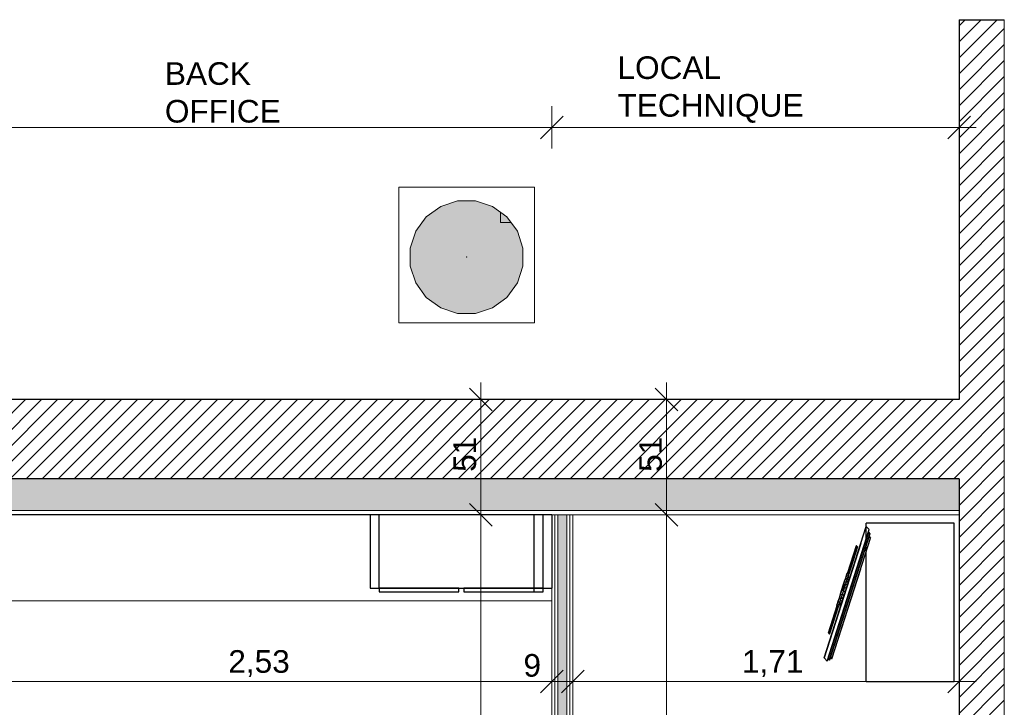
# Model space of a CAD drawing. Header units: millimetres. Extents: x -13189488 to -13176600, y -33161 to -25515.
# Tile 28 of 28: x -13181264 to -13176911, y -28556 to -25515. Entities that reach past the tile are written whole.
import ezdxf

# ---------------------------------------------------------------- set-up
doc = ezdxf.new("R2010")
doc.units = ezdxf.units.MM
doc.header["$MEASUREMENT"] = 0
doc.linetypes.add('Axe', pattern=[10.936111, 5.291667, -2.116667, 1.411111, -2.116667])
for name, color, linetype in [('0._RDC (82)_1_0', 7, 'Continuous'), ('0._RDC (82)_1_AAG constr dalles', 7, 'Continuous'), ('0._RDC (82)_1_AAG PRO électricité courants faibles', 7, 'Continuous'), ('0._RDC (82)_1_BQN 2 COTATIONS PC', 7, 'Continuous')]:
    doc.layers.add(name, color=color, linetype=linetype)
doc.styles.add('STYLE_GENERE_1', font='txt')
pattern_1 = [(45, (-12771109.29, 503849.215), (-35.355339, 35.355339), [])]
pattern_2 = [(90, (-12771109.288, 503849.215), (-34.6410162, 0), [20, -40]), (90, (-12771126.61, 503879.215), (-34.6410162, 0), [20, -40]), (150, (-12771109.288, 503869.215), (17.320508, 30), [20, -40]), (150, (-12771143.93, 503869.215), (17.320508, 30), [20, -40]), (210, (-12771109.288, 503849.215), (-17.320508, 30), [20, -40]), (210, (-12771143.93, 503849.215), (-17.320508, 30), [20, -40])]

msp = doc.modelspace()

# ---------------------------------------------------------------- hatches: boundary and pattern name
at = {"layer": '0._RDC (82)_1_0', "linetype": 'Continuous', "lineweight": 0, "true_color": 0x191919}
h = msp.add_hatch(dxfattribs=at)
h.set_pattern_fill('Brique_1_0001', color=250, style=0, pattern_type=2)
h.set_pattern_definition(pattern_1)
h.paths.add_polyline_path([(-13176910.6, -31704.9), (-13176910.6, -25515.1), (-13177110.6, -25515.1), (-13177110.6, -31704.9)])
at = {"layer": '0._RDC (82)_1_0', "linetype": 'Continuous', "lineweight": 0, "true_color": 0xff1550}
msp.add_hatch(color=240, dxfattribs=at).paths.add_polyline_path([(-13179248.6, -26316.1), (-13179327.4, -26316.1), (-13179402.4, -26340.5), (-13179466.2, -26386.9), (-13179512.6, -26450.7), (-13179537, -26525.7), (-13179537, -26604.5), (-13179512.6, -26679.5), (-13179466.2, -26743.3), (-13179402.4, -26789.7), (-13179327.4, -26814.1), (-13179248.6, -26814.1), (-13179173.6, -26789.7), (-13179109.7, -26743.3), (-13179063.4, -26679.5), (-13179039, -26604.5), (-13179039, -26525.7), (-13179063.4, -26450.7), (-13179109.7, -26386.9), (-13179173.6, -26340.5)])
at = {"layer": '0._RDC (82)_1_0', "linetype": 'Continuous', "lineweight": 20, "true_color": 0x4ef545}
h = msp.add_hatch(dxfattribs=at)
h.set_pattern_fill('MOTIF_0001', color=93, style=0, pattern_type=2)
h.set_pattern_definition([(360, (-13268388.4, 80837.16), (749.9998, 749.9998), [750, -750]), (90, (-13268388.4, 80837.16), (-749.9998, 749.9998), [750, -750])])
h.paths.add_polyline_path([(-13179248.6, -26316.1), (-13179327.4, -26316.1), (-13179402.4, -26340.5), (-13179466.2, -26386.9), (-13179512.6, -26450.7), (-13179537, -26525.7), (-13179537, -26604.5), (-13179512.6, -26679.5), (-13179466.2, -26743.3), (-13179402.4, -26789.7), (-13179327.4, -26814.1), (-13179248.6, -26814.1), (-13179173.6, -26789.7), (-13179109.7, -26743.3), (-13179063.4, -26679.5), (-13179039, -26604.5), (-13179039, -26525.7), (-13179063.4, -26450.7), (-13179109.7, -26386.9), (-13179173.6, -26340.5)])
at = {"layer": '0._RDC (82)_1_0', "linetype": 'Continuous', "lineweight": 0, "true_color": 0x191919}
h = msp.add_hatch(dxfattribs=at)
h.set_pattern_fill('Brique_1_0001', color=250, style=0, pattern_type=2)
h.set_pattern_definition(pattern_1)
h.paths.add_polyline_path([(-13186003, -27194.9), (-13186003, -27544.9), (-13177110.6, -27544.9), (-13177110.6, -27194.9)])
h = msp.add_hatch(dxfattribs=at)
h.set_pattern_fill('Isolant_styromousse_0001', color=250, style=0, pattern_type=2)
h.set_pattern_definition(pattern_2)
h.paths.add_polyline_path([(-13186003, -27544.9), (-13186003, -27684.9), (-13177110.6, -27684.9), (-13177110.6, -27544.9)])
h = msp.add_hatch(dxfattribs=at)
h.set_pattern_fill('Isolant_styromousse_0001', color=250, style=0, pattern_type=2)
h.set_pattern_definition(pattern_2)
h.paths.add_polyline_path([(-13178884.6, -27704.9), (-13178884.6, -29704.9), (-13178844.6, -29704.9), (-13178844.6, -27704.9)])

# ---------------------------------------------------------------- linework, layer by layer
at = {"layer": '0._RDC (82)_1_0', "color": 250, "linetype": 'Continuous', "lineweight": 0, "true_color": 0x191919}
for p, q in [((-13178988, -26256.1), (-13179588, -26256.1)), ((-13179588, -26256.1), (-13179588, -26856.1)), ((-13178988, -26856.1), (-13178988, -26256.1)), ((-13179327.4, -26316.1), (-13179402.4, -26340.5)), ((-13179248.6, -26316.1), (-13179327.4, -26316.1)), ((-13179173.6, -26340.5), (-13179248.6, -26316.1)), ((-13179402.4, -26340.5), (-13179466.2, -26386.9)), ((-13179109.7, -26386.9), (-13179173.6, -26340.5)), ((-13179466.2, -26386.9), (-13179512.6, -26450.7)), ((-13179063.4, -26450.7), (-13179109.7, -26386.9)), ((-13179512.6, -26450.7), (-13179537, -26525.7)), ((-13179039, -26525.7), (-13179063.4, -26450.7)), ((-13179537, -26525.7), (-13179537, -26604.5)), ((-13179039, -26604.5), (-13179039, -26525.7)), ((-13179287.9, -26564.9), (-13179288.1, -26565)), ((-13179288.1, -26565), (-13179288.1, -26564.9)), ((-13179288.1, -26564.9), (-13179288.1, -26565.2)), ((-13179288.1, -26565), (-13179287.9, -26565)), ((-13179288.1, -26565.2), (-13179288.1, -26565)), ((-13179288.1, -26565), (-13179288.1, -26565.2)), ((-13179288.1, -26565.2), (-13179288.1, -26565)), ((-13179288.1, -26565), (-13179287.9, -26565)), ((-13179287.9, -26565), (-13179288.1, -26565)), ((-13179288.1, -26565), (-13179287.9, -26565)), ((-13179287.9, -26565), (-13179288.1, -26565)), ((-13179288.1, -26565), (-13179288.1, -26565)), ((-13179288.1, -26565), (-13179288.1, -26565.2)), ((-13179287.9, -26565), (-13179288.1, -26565)), ((-13179288.1, -26565), (-13179287.9, -26565)), ((-13179287.9, -26565), (-13179288.1, -26565)), ((-13179288.1, -26565), (-13179288.1, -26565)), ((-13179288.1, -26565), (-13179288.1, -26565.2)), ((-13179287.9, -26565), (-13179288.1, -26565)), ((-13179288.1, -26565), (-13179287.9, -26565)), ((-13179287.9, -26565.2), (-13179288.1, -26565.2)), ((-13179288.1, -26565.2), (-13179287.9, -26565.2)), ((-13179288.1, -26565.2), (-13179287.9, -26565.2)), ((-13179288.1, -26565.2), (-13179287.9, -26565.2)), ((-13179288, -26565.1), (-13179288, -26565)), ((-13179288, -26565.1), (-13179288, -26565)), ((-13179288, -26565), (-13179288, -26565.1)), ((-13179287.9, -26565.1), (-13179288, -26565.1)), ((-13179288, -26565.1), (-13179288, -26565.1)), ((-13179288, -26565.1), (-13179288, -26565.1)), ((-13179288, -26565.1), (-13179288, -26565.1)), ((-13179288, -26565.1), (-13179288, -26565.1)), ((-13179288, -26565.1), (-13179288, -26565.1)), ((-13179288, -26565.1), (-13179288, -26565.1)), ((-13179288, -26565.1), (-13179288, -26565.1)), ((-13179287.9, -26565), (-13179287.9, -26564.9)), ((-13179287.9, -26565), (-13179287.9, -26565.2)), ((-13179287.9, -26565), (-13179287.9, -26565.2)), ((-13179287.9, -26565.2), (-13179287.9, -26565)), ((-13179287.9, -26565.2), (-13179287.9, -26565)), ((-13179287.9, -26565), (-13179287.9, -26565)), ((-13179287.9, -26565.2), (-13179287.9, -26565)), ((-13179287.9, -26565), (-13179287.9, -26565)), ((-13179287.9, -26565.2), (-13179287.9, -26565)), ((-13179287.9, -26565), (-13179287.9, -26565.1)), ((-13179537, -26604.5), (-13179512.6, -26679.5)), ((-13179063.4, -26679.5), (-13179039, -26604.5)), ((-13179512.6, -26679.5), (-13179466.2, -26743.3)), ((-13179109.7, -26743.3), (-13179063.4, -26679.5)), ((-13179466.2, -26743.3), (-13179402.4, -26789.7)), ((-13179173.6, -26789.7), (-13179109.7, -26743.3)), ((-13179402.4, -26789.7), (-13179327.4, -26814.1)), ((-13179327.4, -26814.1), (-13179248.6, -26814.1)), ((-13179248.6, -26814.1), (-13179173.6, -26789.7)), ((-13179588, -26856.1), (-13178988, -26856.1)), ((-13177110.6, -27194.9), (-13179658.3, -27194.9)), ((-13177110.6, -27684.9), (-13186003, -27684.9))]:
    msp.add_line(p, q, dxfattribs=at)
at = {"layer": '0._RDC (82)_1_0', "color": 7, "linetype": 'Continuous', "lineweight": 30}
for p, q in [((-13177110.6, -27544.9), (-13186003, -27544.9)), ((-13179456.1, -27704.9), (-13181396.9, -27704.9)), ((-13178989.6, -28044.9), (-13178989.6, -27704.9)), ((-13177545.3, -27831.8), (-13177707.3, -28337.8)), ((-13177565.3, -27841.2), (-13177603.7, -27960.9)), ((-13177565.2, -27841.2), (-13177603.5, -27961)), ((-13177564.9, -27841.4), (-13177603.2, -27961.3)), ((-13177564.4, -27841.8), (-13177602.8, -27961.8)), ((-13177563.8, -27842.3), (-13177602.2, -27962.4)), ((-13177563.1, -27842.9), (-13177601.6, -27963.1)), ((-13177600.9, -27963.8), (-13177562.4, -27843.6)), ((-13177600.2, -27964.5), (-13177561.7, -27844.4)), ((-13177599.5, -27965.2), (-13177561.1, -27845.1)), ((-13177599, -27965.8), (-13177560.6, -27845.7)), ((-13177598.6, -27966.2), (-13177560.2, -27846.3)), ((-13177598.4, -27966.4), (-13177560, -27846.6)), ((-13177598.3, -27966.5), (-13177560, -27846.8)), ((-13177565.2, -27841.2), (-13177565.3, -27841.2)), ((-13177564.9, -27841.4), (-13177565.2, -27841.2)), ((-13177564.4, -27841.8), (-13177564.9, -27841.4)), ((-13177563.8, -27842.3), (-13177564.4, -27841.8)), ((-13177563.1, -27842.9), (-13177563.8, -27842.3)), ((-13177562.4, -27843.6), (-13177563.1, -27842.9)), ((-13177561.7, -27844.4), (-13177562.4, -27843.6)), ((-13177561.1, -27845.1), (-13177561.7, -27844.4)), ((-13177560.6, -27845.7), (-13177561.1, -27845.1)), ((-13177560.2, -27846.3), (-13177560.6, -27845.7)), ((-13177560, -27846.6), (-13177560.2, -27846.3)), ((-13177560, -27846.8), (-13177560, -27846.6)), ((-13177693.8, -28351.8), (-13177545.3, -27887.8)), ((-13177688.9, -28339.2), (-13177545.3, -27890.6)), ((-13177545.3, -27913), (-13177683.5, -28344.8)), ((-13177683.2, -28346.7), (-13177545.3, -27915.8)), ((-13177672.6, -28341.6), (-13177545.3, -27943.8)), ((-13177611.7, -27983.1), (-13177616.6, -27998.5)), ((-13177607.8, -27971.1), (-13177611.7, -27983.1)), ((-13177604.9, -27990.1), (-13177611.7, -27983.1)), ((-13177609.9, -28005.5), (-13177604.9, -27990.1)), ((-13177605.3, -27963.3), (-13177607.8, -27971.1)), ((-13177601.1, -27978.1), (-13177607.8, -27971.1)), ((-13177604.3, -27960.2), (-13177605.3, -27963.3)), ((-13177598.6, -27970.3), (-13177605.3, -27963.3)), ((-13177604.9, -27990.1), (-13177601.1, -27978.1)), ((-13177597.6, -27967.2), (-13177604.3, -27960.2)), ((-13177597.4, -27994.4), (-13177604.1, -27987.4)), ((-13177595.4, -27988.4), (-13177602.2, -27981.4)), ((-13177594.8, -27986.3), (-13177601.5, -27979.3)), ((-13177601.1, -27978.1), (-13177598.6, -27970.3)), ((-13177598.6, -27970.3), (-13177597.6, -27967.2)), ((-13177622.3, -28016.3), (-13177628.3, -28035.2)), ((-13177621.2, -28016.9), (-13177625.1, -28029)), ((-13177624.9, -28027.5), (-13177625.1, -28029)), ((-13177625.1, -28029), (-13177625, -28030.4)), ((-13177621.1, -28018.3), (-13177625, -28030.4)), ((-13177625, -28030.4), (-13177624.7, -28031.8)), ((-13177621, -28015.4), (-13177624.9, -28027.5)), ((-13177624.6, -28026.2), (-13177624.9, -28027.5)), ((-13177620.8, -28019.7), (-13177624.7, -28031.8)), ((-13177624.7, -28031.8), (-13177624.2, -28033)), ((-13177620.7, -28014.1), (-13177624.6, -28026.2)), ((-13177620.4, -28020.9), (-13177624.2, -28033)), ((-13177624.2, -28033), (-13177623.6, -28033.9)), ((-13177619.7, -28021.8), (-13177623.6, -28033.9)), ((-13177623.6, -28033.9), (-13177622.9, -28034.5)), ((-13177622.9, -28034.5), (-13177619, -28022.5)), ((-13177616.6, -27998.5), (-13177622.3, -28016.3)), ((-13177621.6, -28017), (-13177622.3, -28016.3)), ((-13177622.1, -28034.8), (-13177618.2, -28022.7)), ((-13177621.6, -28042.2), (-13177615.6, -28023.3)), ((-13177621.3, -28034.7), (-13177617.4, -28022.6)), ((-13177621.3, -28034.7), (-13177620.5, -28034.2)), ((-13177621, -28015.4), (-13177621.2, -28016.9)), ((-13177621.2, -28016.9), (-13177621.1, -28018.3)), ((-13177621.1, -28018.3), (-13177620.8, -28019.7)), ((-13177620.7, -28014.1), (-13177621, -28015.4)), ((-13177620.8, -28019.7), (-13177620.4, -28020.9)), ((-13177620.2, -28013), (-13177620.7, -28014.1)), ((-13177620.5, -28034.2), (-13177616.7, -28022.1)), ((-13177620.5, -28034.2), (-13177619.9, -28033.3)), ((-13177620.4, -28020.9), (-13177619.7, -28021.8)), ((-13177619.5, -28012.2), (-13177620.2, -28013)), ((-13177619.9, -28033.3), (-13177616, -28021.3)), ((-13177619.9, -28033.3), (-13177619.3, -28032.2)), ((-13177619.7, -28021.8), (-13177619, -28022.5)), ((-13177618.8, -28011.7), (-13177619.5, -28012.2)), ((-13177619.3, -28032.2), (-13177615.5, -28020.1)), ((-13177619, -28022.5), (-13177618.2, -28022.7)), ((-13177618, -28011.6), (-13177618.8, -28011.7)), ((-13177618.2, -28022.7), (-13177617.4, -28022.6)), ((-13177617.2, -28011.8), (-13177618, -28011.6)), ((-13177617.4, -28022.6), (-13177616.7, -28022.1)), ((-13177616.4, -28012.4), (-13177617.2, -28011.8)), ((-13177616.7, -28022.1), (-13177616, -28021.3)), ((-13177609.9, -28005.5), (-13177616.6, -27998.5)), ((-13177615.8, -28013.4), (-13177616.4, -28012.4)), ((-13177615.6, -28023.3), (-13177616.2, -28022.6)), ((-13177616, -28021.3), (-13177615.5, -28020.1)), ((-13177609.2, -28031.2), (-13177615.9, -28024.2)), ((-13177615.3, -28014.6), (-13177615.8, -28013.4)), ((-13177615.6, -28023.3), (-13177609.9, -28005.5)), ((-13177615.5, -28020.1), (-13177615.1, -28018.8)), ((-13177615.1, -28015.9), (-13177615.3, -28014.6)), ((-13177615, -28017.4), (-13177615.1, -28015.9)), ((-13177615.1, -28018.8), (-13177615, -28017.4)), ((-13177604.5, -28016.6), (-13177611.2, -28009.6)), ((-13177600.5, -28004), (-13177607.2, -27997)), ((-13177600.5, -28004.1), (-13177607.2, -27997.1)), ((-13177639.9, -28071.2), (-13177644.6, -28085.9)), ((-13177634.3, -28053.9), (-13177639.9, -28071.2)), ((-13177639.9, -28071.2), (-13177633.2, -28078.2)), ((-13177628.3, -28035.2), (-13177634.3, -28053.9)), ((-13177634.3, -28053.9), (-13177627.6, -28060.9)), ((-13177633.2, -28078.2), (-13177627.6, -28060.9)), ((-13177630.6, -28070.2), (-13177623.9, -28077.2)), ((-13177628.3, -28035.2), (-13177621.6, -28042.2)), ((-13177627.6, -28060.9), (-13177621.6, -28042.2)), ((-13177625.9, -28055.6), (-13177619.2, -28062.6)), ((-13177622.9, -28034.5), (-13177622.1, -28034.8)), ((-13177622.1, -28034.8), (-13177621.3, -28034.7)), ((-13177614.2, -28046.9), (-13177620.9, -28039.9)), ((-13177649.9, -28105.4), (-13177688.5, -28226)), ((-13177649.7, -28105.4), (-13177688.4, -28226)), ((-13177649.4, -28105.6), (-13177688, -28226.2)), ((-13177648.9, -28105.9), (-13177687.5, -28226.6)), ((-13177648.3, -28106.5), (-13177686.9, -28227.1)), ((-13177647.7, -28107.1), (-13177686.3, -28227.7)), ((-13177685.6, -28228.5), (-13177647, -28107.8)), ((-13177684.9, -28229.2), (-13177646.3, -28108.6)), ((-13177684.3, -28229.9), (-13177645.6, -28109.3)), ((-13177683.8, -28230.6), (-13177645.1, -28109.9)), ((-13177683.4, -28231.1), (-13177644.8, -28110.4)), ((-13177683.2, -28231.4), (-13177644.6, -28110.8)), ((-13177683.2, -28231.6), (-13177644.5, -28111)), ((-13177650.3, -28103.7), (-13177650.9, -28105.6)), ((-13177650.9, -28105.6), (-13177650.2, -28106.3)), ((-13177648.1, -28097), (-13177650.3, -28103.7)), ((-13177650.3, -28103.7), (-13177643.6, -28110.7)), ((-13177649.7, -28105.4), (-13177649.9, -28105.4)), ((-13177649.4, -28105.6), (-13177649.7, -28105.4)), ((-13177648.9, -28105.9), (-13177649.4, -28105.6)), ((-13177648.3, -28106.5), (-13177648.9, -28105.9)), ((-13177647.7, -28107.1), (-13177648.3, -28106.5)), ((-13177644.6, -28085.9), (-13177648.1, -28097)), ((-13177648.1, -28097), (-13177641.4, -28104)), ((-13177647, -28107.8), (-13177647.7, -28107.1)), ((-13177646.3, -28108.6), (-13177647, -28107.8)), ((-13177645.6, -28109.3), (-13177646.3, -28108.6)), ((-13177645.1, -28109.9), (-13177645.6, -28109.3)), ((-13177644.8, -28110.4), (-13177645.1, -28109.9)), ((-13177644.8, -28110.4), (-13177644.8, -28110.4)), ((-13177644.8, -28111.9), (-13177644.2, -28112.6)), ((-13177644.6, -28085.9), (-13177637.9, -28092.9)), ((-13177644.5, -28111), (-13177644.6, -28110.8)), ((-13177644.2, -28112.6), (-13177643.6, -28110.7)), ((-13177643.6, -28110.7), (-13177641.4, -28104)), ((-13177641.4, -28104), (-13177637.9, -28092.9)), ((-13177640.3, -28100.5), (-13177633.6, -28107.5)), ((-13177639.6, -28098.5), (-13177632.9, -28105.5)), ((-13177637.9, -28092.9), (-13177633.2, -28078.2)), ((-13177637.7, -28092.4), (-13177631, -28099.4)), ((-13177634.6, -28082.8), (-13177627.9, -28089.8)), ((-13177688.4, -28226), (-13177688.5, -28226)), ((-13177688.5, -28226), (-13177688.5, -28226.2)), ((-13177688.5, -28226.2), (-13177688.3, -28226.6)), ((-13177688, -28226.2), (-13177688.4, -28226)), ((-13177688.3, -28226.6), (-13177687.9, -28227.1)), ((-13177687.5, -28226.6), (-13177688, -28226.2)), ((-13177687.9, -28227.1), (-13177687.4, -28227.7)), ((-13177686.9, -28227.1), (-13177687.5, -28226.6)), ((-13177687.4, -28227.7), (-13177686.8, -28228.4)), ((-13177686.3, -28227.7), (-13177686.9, -28227.1)), ((-13177686.8, -28228.4), (-13177686.1, -28229.2)), ((-13177685.6, -28228.5), (-13177686.3, -28227.7)), ((-13177686.1, -28229.2), (-13177685.4, -28229.9)), ((-13177684.9, -28229.2), (-13177685.6, -28228.5)), ((-13177685.4, -28229.9), (-13177684.7, -28230.5)), ((-13177684.3, -28229.9), (-13177684.9, -28229.2)), ((-13177684.7, -28230.5), (-13177684.1, -28231.1)), ((-13177683.8, -28230.6), (-13177684.3, -28229.9)), ((-13177684.1, -28231.1), (-13177683.7, -28231.4)), ((-13177683.4, -28231.1), (-13177683.8, -28230.6)), ((-13177683.7, -28231.4), (-13177683.3, -28231.6)), ((-13177683.2, -28231.4), (-13177683.4, -28231.1)), ((-13177683.3, -28231.6), (-13177683.2, -28231.6)), ((-13177683.2, -28231.6), (-13177683.2, -28231.4)), ((-13177707.3, -28337.8), (-13177693.8, -28351.8)), ((-13177679.4, -28334.6), (-13177672.6, -28341.6)), ((-13177690, -28339.7), (-13177683.2, -28346.7)), ((-13177683.5, -28344.8), (-13177688.9, -28339.2))]:
    msp.add_line(p, q, dxfattribs=at)
at = {"layer": '0._RDC (82)_1_0', "color": 7, "linetype": 'Continuous', "lineweight": 5}
for p, q in [((-13178897.6, -27704.9), (-13178897.6, -29704.9)), ((-13178884.6, -27704.9), (-13178884.6, -29704.9)), ((-13178844.6, -27704.9), (-13178844.6, -29704.9)), ((-13178831.6, -27704.9), (-13178831.6, -29704.9))]:
    msp.add_line(p, q, dxfattribs=at)
at = {"layer": '0._RDC (82)_1_0', "color": 7, "linetype": 'Continuous', "lineweight": 30, "flags": 128}
for points in [[(-13177110.6, -25515.1), (-13176910.6, -25515.1)], [(-13177110.6, -25515.1), (-13177110.6, -27194.9)], [(-13177110.6, -27194.9), (-13186003, -27194.9)], [(-13177110.6, -27544.9), (-13177110.6, -29704.9)], [(-13179713.7, -27704.9), (-13179713.7, -28029.3)], [(-13178910.6, -27704.9), (-13178948.7, -27704.9), (-13179675.6, -27704.9), (-13179713.7, -27704.9)], [(-13179675.6, -27704.9), (-13179675.6, -28029.3)], [(-13178948.7, -28029.3), (-13178948.7, -27704.9)], [(-13178910.6, -27704.9), (-13178910.6, -28029.3)], [(-13177707.3, -28337.8), (-13177521, -27755.8)], [(-13177693.8, -28351.8), (-13177507.6, -27769.8)], [(-13177521, -28441.8), (-13177521, -27741.8)], [(-13177132.9, -27741.8), (-13177521, -27741.8)], [(-13177521, -27755.8), (-13177507.6, -27769.8)], [(-13177132.9, -28441.8), (-13177132.9, -27741.8)], [(-13177511.2, -27783.9), (-13177688.9, -28339.2)], [(-13177683.5, -28344.8), (-13177505.8, -27789.5)], [(-13177504.7, -27789), (-13177683.2, -28346.7)], [(-13177672.6, -28341.6), (-13177501.9, -27808.1)], [(-13177511.4, -27782), (-13177504.7, -27789)], [(-13177505.8, -27789.5), (-13177511.2, -27783.9)], [(-13177508.6, -27801.1), (-13177501.9, -27808.1)], [(-13177565.3, -27841.2), (-13177603.7, -27960.9)], [(-13177560, -27846.8), (-13177598.3, -27966.5)], [(-13177565.3, -27841.2), (-13177564.9, -27841.4), (-13177564.4, -27841.8), (-13177563.8, -27842.3), (-13177563.1, -27842.9), (-13177562.4, -27843.6), (-13177561.7, -27844.4), (-13177561.1, -27845.1), (-13177560.6, -27845.7), (-13177560.2, -27846.3), (-13177560, -27846.8)], [(-13177650.3, -28103.7), (-13177648.1, -28097), (-13177644.6, -28085.9), (-13177639.9, -28071.2), (-13177634.3, -28053.9), (-13177628.3, -28035.2), (-13177622.3, -28016.3), (-13177616.6, -27998.5), (-13177611.7, -27983.1), (-13177607.8, -27971.1), (-13177605.3, -27963.3)], [(-13177643.6, -28110.7), (-13177641.4, -28104), (-13177637.9, -28092.9), (-13177633.2, -28078.2), (-13177627.6, -28060.9), (-13177621.6, -28042.2), (-13177615.6, -28023.3), (-13177609.9, -28005.5), (-13177604.9, -27990.1), (-13177601.1, -27978.1), (-13177598.6, -27970.3)], [(-13177604.3, -27960.2), (-13177605.3, -27963.3)], [(-13177597.6, -27967.2), (-13177604.3, -27960.2)], [(-13177601.5, -27979.3), (-13177594.8, -27986.3)], [(-13177598.6, -27970.3), (-13177597.6, -27967.2)], [(-13179713.7, -28029.3), (-13179675.6, -28029.3), (-13178948.7, -28029.3), (-13178910.6, -28029.3)], [(-13179322.2, -28029.3), (-13179674.3, -28029.3)], [(-13179674.3, -28029.3), (-13179674.3, -28044.9)], [(-13179322.2, -28029.3), (-13179674.3, -28029.3)], [(-13179674.3, -28029.3), (-13179674.3, -28044.9)], [(-13179322.2, -28044.9), (-13179322.2, -28029.3)], [(-13179322.2, -28044.9), (-13179322.2, -28029.3)], [(-13178948.7, -28029.3), (-13179300.8, -28029.3)], [(-13179300.8, -28029.3), (-13179300.8, -28044.9)], [(-13178948.7, -28029.3), (-13179300.8, -28029.3)], [(-13179300.8, -28029.3), (-13179300.8, -28044.9)], [(-13178948.7, -28044.9), (-13178948.7, -28029.3)], [(-13178948.7, -28044.9), (-13178948.7, -28029.3)], [(-13177622.1, -28034.8), (-13177622.9, -28034.5), (-13177623.6, -28033.9), (-13177624.2, -28033), (-13177624.7, -28031.8), (-13177625, -28030.4), (-13177625.1, -28029), (-13177624.9, -28027.5), (-13177624.6, -28026.2)], [(-13177624.6, -28026.2), (-13177620.7, -28014.1)], [(-13177619.3, -28032.2), (-13177619.9, -28033.3), (-13177620.5, -28034.2), (-13177621.3, -28034.7), (-13177622.1, -28034.8)], [(-13177618.2, -28022.7), (-13177619, -28022.5), (-13177619.7, -28021.8), (-13177620.4, -28020.9), (-13177620.8, -28019.7), (-13177621.1, -28018.3), (-13177621.2, -28016.9), (-13177621, -28015.4), (-13177620.7, -28014.1), (-13177620.2, -28013), (-13177619.5, -28012.2), (-13177618.8, -28011.7), (-13177618, -28011.6)], [(-13177619.3, -28032.2), (-13177615.5, -28020.1)], [(-13177618, -28011.6), (-13177617.2, -28011.8), (-13177616.4, -28012.4), (-13177615.8, -28013.4), (-13177615.3, -28014.6), (-13177615.1, -28015.9), (-13177615, -28017.4), (-13177615.1, -28018.8), (-13177615.5, -28020.1), (-13177616, -28021.3), (-13177616.7, -28022.1), (-13177617.4, -28022.6), (-13177618.2, -28022.7)], [(-13179674.3, -28044.9), (-13179322.2, -28044.9)], [(-13179674.3, -28044.9), (-13179322.2, -28044.9)], [(-13179300.8, -28044.9), (-13178948.7, -28044.9)], [(-13179300.8, -28044.9), (-13178948.7, -28044.9)], [(-13177688.5, -28226), (-13177649.9, -28105.4)], [(-13177644.5, -28111), (-13177683.2, -28231.6)], [(-13177650.9, -28105.6), (-13177650.3, -28103.7)], [(-13177650.2, -28106.3), (-13177650.9, -28105.6)], [(-13177650.3, -28103.7), (-13177643.6, -28110.7)], [(-13177644.5, -28111), (-13177644.8, -28110.4), (-13177645.1, -28109.9), (-13177645.6, -28109.3), (-13177646.3, -28108.6), (-13177647, -28107.8), (-13177647.7, -28107.1), (-13177648.3, -28106.5), (-13177648.9, -28105.9), (-13177649.4, -28105.6), (-13177649.9, -28105.4)], [(-13177644.2, -28112.6), (-13177644.8, -28111.9)], [(-13177643.6, -28110.7), (-13177644.2, -28112.6)], [(-13177640.3, -28100.5), (-13177633.6, -28107.5)], [(-13177688.5, -28226), (-13177688.3, -28226.6), (-13177687.9, -28227.1), (-13177687.4, -28227.7), (-13177686.8, -28228.4), (-13177686.1, -28229.2), (-13177685.4, -28229.9), (-13177684.7, -28230.5), (-13177684.1, -28231.1), (-13177683.7, -28231.4), (-13177683.2, -28231.6)], [(-13177688.5, -28226), (-13177688, -28226.2), (-13177687.5, -28226.6), (-13177686.9, -28227.1), (-13177686.3, -28227.7), (-13177685.6, -28228.5), (-13177684.9, -28229.2), (-13177684.3, -28229.9), (-13177683.8, -28230.6), (-13177683.4, -28231.1), (-13177683.2, -28231.6)], [(-13177693.8, -28351.8), (-13177707.3, -28337.8)], [(-13177672.6, -28341.6), (-13177679.4, -28334.6)], [(-13177683.2, -28346.7), (-13177690, -28339.7)], [(-13177688.9, -28339.2), (-13177683.5, -28344.8)], [(-13177521, -28441.8), (-13177132.9, -28441.8)]]:
    msp.add_lwpolyline(points, dxfattribs=at)
at = {"layer": '0._RDC (82)_1_0', "color": 250, "linetype": 'Continuous', "lineweight": 0, "true_color": 0x191919, "flags": 128}
for points in [[(-13176910.6, -31704.9), (-13176910.6, -25515.1)], [(-13186003, -27704.9), (-13177110.6, -27704.9)]]:
    msp.add_lwpolyline(points, dxfattribs=at)
at = {"layer": '0._RDC (82)_1_0', "color": 7, "linetype": 'Continuous', "lineweight": 5, "flags": 128}
for points in [[(-13178910.6, -27704.9), (-13178910.6, -29704.9)], [(-13178818.6, -29704.9), (-13178818.6, -27704.9)]]:
    msp.add_lwpolyline(points, dxfattribs=at)
at = {"layer": '0._RDC (82)_1_0', "color": 250, "linetype": 'Continuous', "lineweight": 0, "true_color": 0x191919}
msp.add_point((-13179288, -26565), dxfattribs=at)
at = {"layer": '0._RDC (82)_1_AAG constr dalles', "color": 250, "linetype": 'Continuous', "lineweight": 0, "true_color": 0x191919, "flags": 128}
for points in [[(-13188903, -27704.9), (-13188903, -31704.9), (-13178910.6, -31704.9), (-13178910.6, -29704.9), (-13177110.6, -29704.9), (-13177110.6, -27704.9)], [(-13177110.6, -27704.9), (-13177110.6, -29704.9), (-13178910.6, -29704.9), (-13178910.6, -31704.9), (-13183399.6, -31704.9), (-13183399.6, -31904.9), (-13185899.6, -31904.9), (-13185899.6, -31704.9), (-13188903, -31704.9), (-13188903, -27704.9)], [(-13181726.1, -28084.9), (-13178910.6, -28084.9), (-13178910.6, -27704.9), (-13181726.1, -27704.9)]]:
    msp.add_lwpolyline(points, close=True, dxfattribs=at)
at = {"layer": '0._RDC (82)_1_AAG PRO électricité courants faibles', "color": 5, "linetype": 'Axe', "lineweight": 20, "true_color": 0x1515ea}
msp.add_line((-13178910.6, -27704.9), (-13178910.6, -31704.9), dxfattribs=at)
at = {"layer": '0._RDC (82)_1_BQN 2 COTATIONS PC', "color": 250, "linetype": 'Continuous', "lineweight": 0, "true_color": 0x191919}
for p, q in [((-13178910.6, -26085.2), (-13178910.6, -25897.7)), ((-13177110.6, -26085.2), (-13177110.6, -25897.7)), ((-13178860.6, -25941.4), (-13178960.6, -26041.4)), ((-13177160.6, -26041.4), (-13177060.6, -25941.4)), ((-13181507.9, -25991.4), (-13178910.6, -25991.4)), ((-13178910.6, -25991.4), (-13177110.6, -25991.4)), ((-13177110.6, -25991.4), (-13177035.6, -25991.4)), ((-13179224.9, -27194.9), (-13179224.9, -27119.9)), ((-13178403.5, -27194.9), (-13178403.5, -27119.9)), ((-13179174.9, -27244.9), (-13179274.9, -27144.9)), ((-13178353.5, -27244.9), (-13178453.5, -27144.9)), ((-13179131.1, -27194.9), (-13179318.6, -27194.9)), ((-13179224.9, -27704.9), (-13179224.9, -27194.9)), ((-13178309.7, -27194.9), (-13178497.2, -27194.9)), ((-13178403.5, -27704.9), (-13178403.5, -27194.9)), ((-13179274.9, -27654.9), (-13179174.9, -27754.9)), ((-13178453.5, -27654.9), (-13178353.5, -27754.9)), ((-13179131.1, -27704.9), (-13179318.6, -27704.9)), ((-13179224.9, -31704.9), (-13179224.9, -27704.9)), ((-13178309.7, -27704.9), (-13178497.2, -27704.9)), ((-13178403.5, -29704.9), (-13178403.5, -27704.9)), ((-13178910.6, -28535.6), (-13178910.6, -28348.1)), ((-13178818.6, -28535.6), (-13178818.6, -28348.1)), ((-13177110.6, -28535.6), (-13177110.6, -28348.1)), ((-13178860.6, -28391.8), (-13178960.6, -28491.8)), ((-13178768.6, -28391.8), (-13178868.6, -28491.8)), ((-13177160.6, -28491.8), (-13177060.6, -28391.8)), ((-13181436.9, -28441.8), (-13178910.6, -28441.8)), ((-13178910.6, -28441.8), (-13178818.6, -28441.8)), ((-13178818.6, -28441.8), (-13177110.6, -28441.8)), ((-13177110.6, -28441.8), (-13177035.6, -28441.8))]:
    msp.add_line(p, q, dxfattribs=at)

# ---------------------------------------------------------------- texts
at = {"layer": '0._RDC (82)_1_BQN 2 COTATIONS PC', "color": 250, "linetype": 'Continuous', "lineweight": 0, "true_color": 0x191919, "char_height": 100, "attachment_point": 7, "style": 'STYLE_GENERE_1'}
for s, insert, width in [('\\A1;{\\pql;\\fArial Unicode MS|b0|i0|c0|p0;\\W1.000000;BACK OFFICE}', (-13180621.9, -25971.4), 825.345), ('\\A1;{\\pql;\\fArial Unicode MS|b0|i0|c0|p0;\\W1.000000;LOCAL TECHNIQUE}', (-13178620.9, -25971.4), 1220.69), ('\\A1;{\\pql;\\fArial Unicode MS|b0|i0|c0|p0;\\W1.000000;2,53}', (-13180341.5, -28421.8), 259.536), ('\\A1;{\\pql;\\fArial Unicode MS|b0|i0|c0|p0;\\W1.000000;9}', (-13179036.5, -28421.8), 75.896), ('\\A1;{\\pql;\\fArial Unicode MS|b0|i0|c0|p0;\\W1.000000;1,71}', (-13178070.6, -28421.8), 212.041)]:
    msp.add_mtext(s, dxfattribs=dict(at, insert=insert, width=width))
at = {"layer": '0._RDC (82)_1_BQN 2 COTATIONS PC', "color": 250, "linetype": 'Continuous', "lineweight": 0, "true_color": 0x191919, "char_height": 100, "width": 129.527, "attachment_point": 7, "rotation": 90, "style": 'STYLE_GENERE_1'}
for insert in [(-13179244.9, -27514.6), (-13178423.5, -27514.6)]:
    msp.add_mtext('\\A1;{\\pql;\\fArial Unicode MS|b0|i0|c0|p0;\\W1.000000;51}', dxfattribs=dict(at, insert=insert))

doc.saveas('drawing.dxf')
